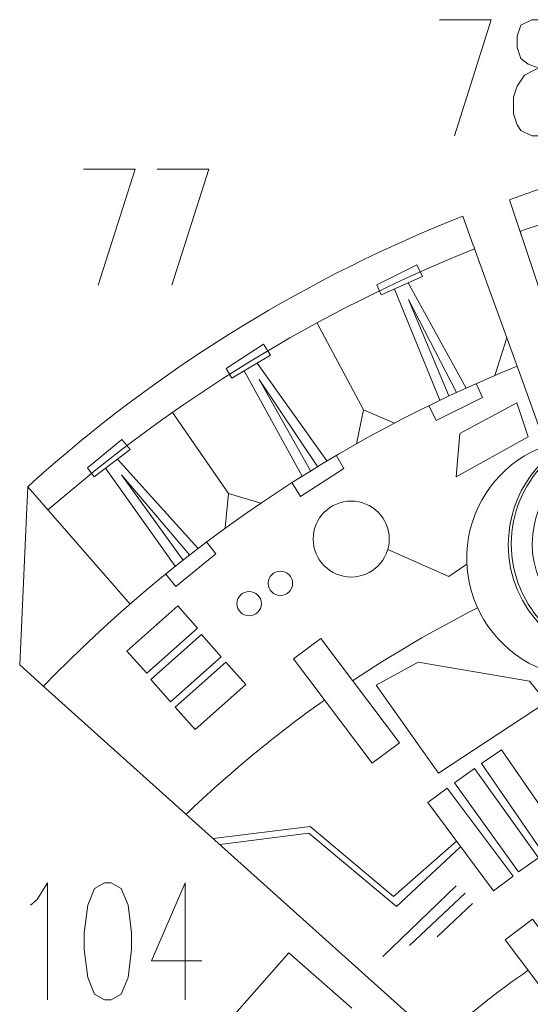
# Model space of a CAD drawing. Header units: inches. Extents: x -7.1 to 7.1, y -5.5 to 5.4.
# Tile 7 of 13: x -4 to -2, y 1.6 to 5.3. Entities that reach past the tile are written whole.
import ezdxf

# ---------------------------------------------------------------- set-up
doc = ezdxf.new("R2010")
doc.units = ezdxf.units.IN
doc.header["$MEASUREMENT"] = 0
doc.layers.add('Layer 1', color=7, linetype='Continuous')

msp = doc.modelspace()

# ---------------------------------------------------------------- linework, layer by layer
at = {"layer": 'Layer 1', "color": 1, "lineweight": 9}
msp.add_ellipse((-2.6959, 3.3557), major_axis=(0, 0.1458), ratio=1, dxfattribs=at)
at = {"layer": 'Layer 1', "color": 5, "lineweight": 9}
for centre in [(-2.9674, 3.1856), (-3.0872, 3.1075)]:
    msp.add_ellipse(centre, major_axis=(0, 0.0469), ratio=1, dxfattribs=at)
at = {"layer": 'Layer 1', "color": 1, "lineweight": 9}
for points, knots in [([(-2.3568, 5.3494), (-2.3568, 5.3494), (-2.1587, 5.3494), (-2.1587, 5.3494), (-2.1587, 5.3494), (-2.1587, 5.3494), (-2.3, 4.9034), (-2.3, 4.9034)], [0, 0, 0, 0, 0.333333, 0.333333, 0.333333, 0.333333, 1, 1, 1, 1]), ([(-2.0031, 5.3494), (-2.0031, 5.3494), (-2.0455, 5.3278), (-2.0455, 5.3278), (-2.0455, 5.3278), (-2.0455, 5.3278), (-2.0599, 5.2857), (-2.0599, 5.2857), (-2.0599, 5.2857), (-2.0599, 5.2857), (-2.0599, 5.243), (-2.0599, 5.243), (-2.0599, 5.243), (-2.0599, 5.243), (-2.0455, 5.2003), (-2.0455, 5.2003), (-2.0455, 5.2003), (-2.0455, 5.2003), (-2.0175, 5.1793), (-2.0175, 5.1793), (-2.0175, 5.1793), (-2.0175, 5.1793), (-1.9607, 5.1583), (-1.9607, 5.1583), (-1.9607, 5.1583), (-1.9607, 5.1583), (-1.9183, 5.1366), (-1.9183, 5.1366), (-1.9183, 5.1366), (-1.9183, 5.1366), (-1.8903, 5.0945), (-1.8903, 5.0945), (-1.8903, 5.0945), (-1.8903, 5.0945), (-1.8758, 5.0519), (-1.8758, 5.0519), (-1.8758, 5.0519), (-1.8758, 5.0519), (-1.8758, 4.9881), (-1.8758, 4.9881), (-1.8758, 4.9881), (-1.8758, 4.9881), (-1.8903, 4.9454), (-1.8903, 4.9454), (-1.8903, 4.9454), (-1.8903, 4.9454), (-1.9043, 4.9244), (-1.9043, 4.9244), (-1.9043, 4.9244), (-1.9043, 4.9244), (-1.9467, 4.9034), (-1.9467, 4.9034), (-1.9467, 4.9034), (-1.9467, 4.9034), (-2.0031, 4.9034), (-2.0031, 4.9034), (-2.0031, 4.9034), (-2.0031, 4.9034), (-2.0455, 4.9244), (-2.0455, 4.9244), (-2.0455, 4.9244), (-2.0455, 4.9244), (-2.0599, 4.9454), (-2.0599, 4.9454), (-2.0599, 4.9454), (-2.0599, 4.9454), (-2.0739, 4.9881), (-2.0739, 4.9881), (-2.0739, 4.9881), (-2.0739, 4.9881), (-2.0739, 5.0519), (-2.0739, 5.0519), (-2.0739, 5.0519), (-2.0739, 5.0519), (-2.0599, 5.0945), (-2.0599, 5.0945), (-2.0599, 5.0945), (-2.0599, 5.0945), (-2.0315, 5.1366), (-2.0315, 5.1366), (-2.0315, 5.1366), (-2.0315, 5.1366), (-1.9891, 5.1583), (-1.9891, 5.1583), (-1.9891, 5.1583), (-1.9891, 5.1583), (-1.9327, 5.1793), (-1.9327, 5.1793), (-1.9327, 5.1793), (-1.9327, 5.1793), (-1.9043, 5.2003), (-1.9043, 5.2003), (-1.9043, 5.2003), (-1.9043, 5.2003), (-1.8903, 5.243), (-1.8903, 5.243), (-1.8903, 5.243), (-1.8903, 5.243), (-1.8903, 5.2857), (-1.8903, 5.2857), (-1.8903, 5.2857), (-1.8903, 5.2857), (-1.9043, 5.3278), (-1.9043, 5.3278), (-1.9043, 5.3278), (-1.9043, 5.3278), (-1.9467, 5.3494), (-1.9467, 5.3494), (-1.9467, 5.3494), (-1.9467, 5.3494), (-2.0031, 5.3494), (-2.0031, 5.3494)], [0, 0, 0, 0, 0.034483, 0.034483, 0.034483, 0.034483, 0.068966, 0.068966, 0.068966, 0.068966, 0.103448, 0.103448, 0.103448, 0.103448, 0.137931, 0.137931, 0.137931, 0.137931, 0.172414, 0.172414, 0.172414, 0.172414, 0.206897, 0.206897, 0.206897, 0.206897, 0.241379, 0.241379, 0.241379, 0.241379, 0.275862, 0.275862, 0.275862, 0.275862, 0.310345, 0.310345, 0.310345, 0.310345, 0.344828, 0.344828, 0.344828, 0.344828, 0.37931, 0.37931, 0.37931, 0.37931, 0.413793, 0.413793, 0.413793, 0.413793, 0.448276, 0.448276, 0.448276, 0.448276, 0.482759, 0.482759, 0.482759, 0.482759, 0.517241, 0.517241, 0.517241, 0.517241, 0.551724, 0.551724, 0.551724, 0.551724, 0.586207, 0.586207, 0.586207, 0.586207, 0.62069, 0.62069, 0.62069, 0.62069, 0.655172, 0.655172, 0.655172, 0.655172, 0.689655, 0.689655, 0.689655, 0.689655, 0.724138, 0.724138, 0.724138, 0.724138, 0.758621, 0.758621, 0.758621, 0.758621, 0.793103, 0.793103, 0.793103, 0.793103, 0.827586, 0.827586, 0.827586, 0.827586, 0.862069, 0.862069, 0.862069, 0.862069, 0.896552, 0.896552, 0.896552, 0.896552, 0.931034, 0.931034, 0.931034, 0.931034, 1, 1, 1, 1]), ([(-3.723, 4.776), (-3.723, 4.776), (-3.5249, 4.776), (-3.5249, 4.776), (-3.5249, 4.776), (-3.5249, 4.776), (-3.6661, 4.33), (-3.6661, 4.33)], [0, 0, 0, 0, 0.333333, 0.333333, 0.333333, 0.333333, 1, 1, 1, 1]), ([(-3.4401, 4.776), (-3.4401, 4.776), (-3.242, 4.776), (-3.242, 4.776), (-3.242, 4.776), (-3.242, 4.776), (-3.3837, 4.33), (-3.3837, 4.33)], [0, 0, 0, 0, 0.333333, 0.333333, 0.333333, 0.333333, 1, 1, 1, 1]), ([(-2.5807, 4.2928), (-2.5807, 4.2928), (-2.5977, 4.3312), (-2.5977, 4.3312), (-2.5977, 4.3312), (-2.5977, 4.3312), (-2.4446, 4.408), (-2.4446, 4.408), (-2.4446, 4.408), (-2.4446, 4.408), (-2.4227, 4.363), (-2.4227, 4.363), (-2.4227, 4.363), (-2.4227, 4.363), (-2.5807, 4.2928), (-2.5807, 4.2928)], [0, 0, 0, 0, 0.2, 0.2, 0.2, 0.2, 0.4, 0.4, 0.4, 0.4, 0.6, 0.6, 0.6, 0.6, 1, 1, 1, 1]), ([(-3.1539, 3.9736), (-3.1539, 3.9736), (-3.1752, 4.0098), (-3.1752, 4.0098), (-3.1752, 4.0098), (-3.1752, 4.0098), (-3.0319, 4.1036), (-3.0319, 4.1036), (-3.0319, 4.1036), (-3.0319, 4.1036), (-3.005, 4.0614), (-3.005, 4.0614), (-3.005, 4.0614), (-3.005, 4.0614), (-3.1539, 3.9736), (-3.1539, 3.9736)], [0, 0, 0, 0, 0.2, 0.2, 0.2, 0.2, 0.4, 0.4, 0.4, 0.4, 0.6, 0.6, 0.6, 0.6, 1, 1, 1, 1]), ([(-2.2167, 3.9523), (-2.2167, 3.9523), (-2.1929, 3.8984), (-2.1929, 3.8984), (-2.1929, 3.8984), (-2.1929, 3.8984), (-2.3703, 3.811), (-2.3703, 3.811), (-2.3703, 3.811), (-2.3703, 3.811), (-2.3981, 3.8679), (-2.3981, 3.8679)], [0, 0, 0, 0, 0.25, 0.25, 0.25, 0.25, 0.5, 0.5, 0.5, 0.5, 1, 1, 1, 1]), ([(-1.5124, 2.9164), (-1.7445, 2.8447), (-1.9907, 2.9748), (-2.0624, 3.2068), (-2.0624, 3.2068), (-2.1341, 3.4389), (-2.0041, 3.6852), (-1.772, 3.7569), (-1.772, 3.7569), (-1.5399, 3.8286), (-1.2937, 3.6986), (-1.222, 3.4665), (-1.222, 3.4665), (-1.1503, 3.2344), (-1.2803, 2.9881), (-1.5124, 2.9164)], [0, 0, 0, 0, 0.2, 0.2, 0.2, 0.2, 0.4, 0.4, 0.4, 0.4, 0.6, 0.6, 0.6, 0.6, 1, 1, 1, 1]), ([(-3.6821, 3.5948), (-3.6821, 3.5948), (-3.7074, 3.6284), (-3.7074, 3.6284), (-3.7074, 3.6284), (-3.7074, 3.6284), (-3.5756, 3.7378), (-3.5756, 3.7378), (-3.5756, 3.7378), (-3.5756, 3.7378), (-3.5441, 3.6989), (-3.5441, 3.6989), (-3.5441, 3.6989), (-3.5441, 3.6989), (-3.6821, 3.5948), (-3.6821, 3.5948)], [0, 0, 0, 0, 0.2, 0.2, 0.2, 0.2, 0.4, 0.4, 0.4, 0.4, 0.6, 0.6, 0.6, 0.6, 1, 1, 1, 1]), ([(-1.5361, 2.9933), (-1.7258, 2.9347), (-1.927, 3.041), (-1.9856, 3.2306), (-1.9856, 3.2306), (-2.0441, 3.4202), (-1.9379, 3.6215), (-1.7483, 3.68), (-1.7483, 3.68), (-1.5586, 3.7386), (-1.3574, 3.6324), (-1.2988, 3.4428), (-1.2988, 3.4428), (-1.2402, 3.2531), (-1.3465, 3.0519), (-1.5361, 2.9933)], [0, 0, 0, 0, 0.2, 0.2, 0.2, 0.2, 0.4, 0.4, 0.4, 0.4, 0.6, 0.6, 0.6, 0.6, 1, 1, 1, 1]), ([(-2.7533, 3.677), (-2.7533, 3.677), (-2.7236, 3.6261), (-2.7236, 3.6261), (-2.7236, 3.6261), (-2.7236, 3.6261), (-2.8898, 3.5191), (-2.8898, 3.5191), (-2.8898, 3.5191), (-2.8898, 3.5191), (-2.9239, 3.5724), (-2.9239, 3.5724)], [0, 0, 0, 0, 0.25, 0.25, 0.25, 0.25, 0.5, 0.5, 0.5, 0.5, 1, 1, 1, 1]), ([(-3.2505, 3.3454), (-3.2505, 3.3454), (-3.2152, 3.2983), (-3.2152, 3.2983), (-3.2152, 3.2983), (-3.2152, 3.2983), (-3.3682, 3.1731), (-3.3682, 3.1731), (-3.3682, 3.1731), (-3.3682, 3.1731), (-3.4082, 3.2222), (-3.4082, 3.2222)], [0, 0, 0, 0, 0.25, 0.25, 0.25, 0.25, 0.5, 0.5, 0.5, 0.5, 1, 1, 1, 1]), ([(-3.3612, 3.0988), (-3.3612, 3.0988), (-3.5559, 2.9258), (-3.5559, 2.9258), (-3.5559, 2.9258), (-3.5559, 2.9258), (-3.4798, 2.8402), (-3.4798, 2.8402), (-3.4798, 2.8402), (-3.4798, 2.8402), (-3.2851, 3.0132), (-3.2851, 3.0132), (-3.2851, 3.0132), (-3.2851, 3.0132), (-3.3612, 3.0988), (-3.3612, 3.0988)], [0, 0, 0, 0, 0.2, 0.2, 0.2, 0.2, 0.4, 0.4, 0.4, 0.4, 0.6, 0.6, 0.6, 0.6, 1, 1, 1, 1]), ([(-3.2701, 2.9895), (-3.2701, 2.9895), (-3.4647, 2.8164), (-3.4647, 2.8164), (-3.4647, 2.8164), (-3.4647, 2.8164), (-3.3886, 2.7308), (-3.3886, 2.7308), (-3.3886, 2.7308), (-3.3886, 2.7308), (-3.194, 2.9038), (-3.194, 2.9038), (-3.194, 2.9038), (-3.194, 2.9038), (-3.2701, 2.9895), (-3.2701, 2.9895)], [0, 0, 0, 0, 0.2, 0.2, 0.2, 0.2, 0.4, 0.4, 0.4, 0.4, 0.6, 0.6, 0.6, 0.6, 1, 1, 1, 1]), ([(-3.1764, 2.8827), (-3.1764, 2.8827), (-3.371, 2.7097), (-3.371, 2.7097), (-3.371, 2.7097), (-3.371, 2.7097), (-3.2949, 2.624), (-3.2949, 2.624), (-3.2949, 2.624), (-3.2949, 2.624), (-3.1002, 2.797), (-3.1002, 2.797), (-3.1002, 2.797), (-3.1002, 2.797), (-3.1764, 2.8827), (-3.1764, 2.8827)], [0, 0, 0, 0, 0.2, 0.2, 0.2, 0.2, 0.4, 0.4, 0.4, 0.4, 0.6, 0.6, 0.6, 0.6, 1, 1, 1, 1]), ([(-2.4387, 2.8835), (-2.4387, 2.8835), (-2.6001, 2.795), (-2.6001, 2.795), (-2.6001, 2.795), (-2.6001, 2.795), (-2.3606, 2.4565), (-2.3606, 2.4565), (-2.3606, 2.4565), (-2.3606, 2.4565), (-1.9465, 2.7299), (-1.9465, 2.7299), (-1.9465, 2.7299), (-1.9465, 2.7299), (-2.0116, 2.8106), (-2.0116, 2.8106), (-2.0116, 2.8106), (-2.0116, 2.8106), (-2.4387, 2.8835), (-2.4387, 2.8835)], [0, 0, 0, 0, 0.166667, 0.166667, 0.166667, 0.166667, 0.333333, 0.333333, 0.333333, 0.333333, 0.5, 0.5, 0.5, 0.5, 0.666667, 0.666667, 0.666667, 0.666667, 1, 1, 1, 1]), ([(-2.1193, 2.5469), (-2.1193, 2.5469), (-2.1965, 2.4937), (-2.1965, 2.4937), (-2.1965, 2.4937), (-2.1965, 2.4937), (-1.9574, 2.1461), (-1.9574, 2.1461), (-1.9574, 2.1461), (-1.9574, 2.1461), (-1.8802, 2.1992), (-1.8802, 2.1992), (-1.8802, 2.1992), (-1.8802, 2.1992), (-2.1193, 2.5469), (-2.1193, 2.5469)], [0, 0, 0, 0, 0.2, 0.2, 0.2, 0.2, 0.4, 0.4, 0.4, 0.4, 0.6, 0.6, 0.6, 0.6, 1, 1, 1, 1]), ([(-2.2234, 2.4749), (-2.2234, 2.4749), (-2.2996, 2.4203), (-2.2996, 2.4203), (-2.2996, 2.4203), (-2.2996, 2.4203), (-2.0539, 2.0774), (-2.0539, 2.0774), (-2.0539, 2.0774), (-2.0539, 2.0774), (-1.9777, 2.132), (-1.9777, 2.132), (-1.9777, 2.132), (-1.9777, 2.132), (-2.2234, 2.4749), (-2.2234, 2.4749)], [0, 0, 0, 0, 0.2, 0.2, 0.2, 0.2, 0.4, 0.4, 0.4, 0.4, 0.6, 0.6, 0.6, 0.6, 1, 1, 1, 1]), ([(-2.3273, 2.3998), (-2.3273, 2.3998), (-2.4025, 2.3438), (-2.4025, 2.3438), (-2.4025, 2.3438), (-2.4025, 2.3438), (-2.1505, 2.0054), (-2.1505, 2.0054), (-2.1505, 2.0054), (-2.1505, 2.0054), (-2.0753, 2.0614), (-2.0753, 2.0614), (-2.0753, 2.0614), (-2.0753, 2.0614), (-2.3273, 2.3998), (-2.3273, 2.3998)], [0, 0, 0, 0, 0.2, 0.2, 0.2, 0.2, 0.4, 0.4, 0.4, 0.4, 0.6, 0.6, 0.6, 0.6, 1, 1, 1, 1]), ([(-3.9256, 1.95), (-3.9256, 1.95), (-3.8997, 1.9718), (-3.8997, 1.9718), (-3.8997, 1.9718), (-3.8997, 1.9718), (-3.861, 2.0359), (-3.861, 2.0359), (-3.861, 2.0359), (-3.861, 2.0359), (-3.861, 1.5871), (-3.861, 1.5871)], [0, 0, 0, 0, 0.25, 0.25, 0.25, 0.25, 0.5, 0.5, 0.5, 0.5, 1, 1, 1, 1]), ([(-3.6422, 2.0359), (-3.6422, 2.0359), (-3.6808, 2.0141), (-3.6808, 2.0141), (-3.6808, 2.0141), (-3.6808, 2.0141), (-3.7064, 1.95), (-3.7064, 1.95), (-3.7064, 1.95), (-3.7064, 1.95), (-3.7195, 1.8436), (-3.7195, 1.8436), (-3.7195, 1.8436), (-3.7195, 1.8436), (-3.7195, 1.7795), (-3.7195, 1.7795), (-3.7195, 1.7795), (-3.7195, 1.7795), (-3.7064, 1.6724), (-3.7064, 1.6724), (-3.7064, 1.6724), (-3.7064, 1.6724), (-3.6808, 1.6083), (-3.6808, 1.6083), (-3.6808, 1.6083), (-3.6808, 1.6083), (-3.6422, 1.5871), (-3.6422, 1.5871), (-3.6422, 1.5871), (-3.6422, 1.5871), (-3.6163, 1.5871), (-3.6163, 1.5871), (-3.6163, 1.5871), (-3.6163, 1.5871), (-3.5776, 1.6083), (-3.5776, 1.6083), (-3.5776, 1.6083), (-3.5776, 1.6083), (-3.5517, 1.6724), (-3.5517, 1.6724), (-3.5517, 1.6724), (-3.5517, 1.6724), (-3.539, 1.7795), (-3.539, 1.7795), (-3.539, 1.7795), (-3.539, 1.7795), (-3.539, 1.8436), (-3.539, 1.8436), (-3.539, 1.8436), (-3.539, 1.8436), (-3.5517, 1.95), (-3.5517, 1.95), (-3.5517, 1.95), (-3.5517, 1.95), (-3.5776, 2.0141), (-3.5776, 2.0141), (-3.5776, 2.0141), (-3.5776, 2.0141), (-3.6163, 2.0359), (-3.6163, 2.0359), (-3.6163, 2.0359), (-3.6163, 2.0359), (-3.6422, 2.0359), (-3.6422, 2.0359)], [0, 0, 0, 0, 0.058824, 0.058824, 0.058824, 0.058824, 0.117647, 0.117647, 0.117647, 0.117647, 0.176471, 0.176471, 0.176471, 0.176471, 0.235294, 0.235294, 0.235294, 0.235294, 0.294118, 0.294118, 0.294118, 0.294118, 0.352941, 0.352941, 0.352941, 0.352941, 0.411765, 0.411765, 0.411765, 0.411765, 0.470588, 0.470588, 0.470588, 0.470588, 0.529412, 0.529412, 0.529412, 0.529412, 0.588235, 0.588235, 0.588235, 0.588235, 0.647059, 0.647059, 0.647059, 0.647059, 0.705882, 0.705882, 0.705882, 0.705882, 0.764706, 0.764706, 0.764706, 0.764706, 0.823529, 0.823529, 0.823529, 0.823529, 0.882353, 0.882353, 0.882353, 0.882353, 1, 1, 1, 1]), ([(-3.3329, 2.0359), (-3.3329, 2.0359), (-3.4616, 1.7365), (-3.4616, 1.7365), (-3.4616, 1.7365), (-3.4616, 1.7365), (-3.2683, 1.7365), (-3.2683, 1.7365)], [0, 0, 0, 0, 0.333333, 0.333333, 0.333333, 0.333333, 1, 1, 1, 1])]:
    msp.add_open_spline(points, degree=3, knots=knots, dxfattribs=at)
at = {"layer": 'Layer 1', "lineweight": 9}
for points, knots in [([(-0.2062, 4.4115), (-0.2062, 4.4115), (-0.2068, 4.9981), (-0.2068, 4.9981), (-0.2068, 4.9981), (-0.8139, 4.9961), (-1.4159, 4.8932), (-1.9888, 4.6938), (-1.9888, 4.6938), (-2.022, 4.6822), (-2.0555, 4.6702), (-2.0885, 4.658), (-2.0885, 4.658), (-2.0885, 4.658), (-1.8989, 4.0927), (-1.8989, 4.0927)], [0, 0, 0, 0, 0.2, 0.2, 0.2, 0.2, 0.4, 0.4, 0.4, 0.4, 0.6, 0.6, 0.6, 0.6, 1, 1, 1, 1]), ([(-2.2262, 4.4804), (-2.2262, 4.4804), (-2.2677, 4.5953), (-2.2677, 4.5953), (-2.2677, 4.5953), (-2.8562, 4.3628), (-3.3996, 4.0302), (-3.8741, 3.6123), (-3.8741, 3.6123), (-3.8953, 3.5936), (-3.9156, 3.5755), (-3.9366, 3.5564), (-3.9366, 3.5564), (-3.9366, 3.5564), (-3.9392, 3.4981), (-3.9392, 3.4981)], [0, 0, 0, 0, 0.2, 0.2, 0.2, 0.2, 0.4, 0.4, 0.4, 0.4, 0.6, 0.6, 0.6, 0.6, 1, 1, 1, 1]), ([(-1.8918, 4.0717), (-1.8918, 4.0717), (-1.7873, 3.76), (-1.7873, 3.76), (-1.7873, 3.76), (-1.9652, 3.7004), (-2.0934, 3.5323), (-2.0934, 3.3343), (-2.0934, 3.3343), (-2.0934, 3.0864), (-1.8924, 2.8854), (-1.6445, 2.8854), (-1.6445, 2.8854), (-1.5946, 2.8854), (-1.5466, 2.8935), (-1.5017, 2.9086), (-1.5017, 2.9086), (-1.5017, 2.9086), (-1.5007, 2.9055), (-1.5007, 2.9055), (-1.5007, 2.9055), (-1.5007, 2.9055), (-1.4268, 2.6852), (-1.4268, 2.6852)], [0, 0, 0, 0, 0.142857, 0.142857, 0.142857, 0.142857, 0.285714, 0.285714, 0.285714, 0.285714, 0.428571, 0.428571, 0.428571, 0.428571, 0.571429, 0.571429, 0.571429, 0.571429, 0.714286, 0.714286, 0.714286, 0.714286, 1, 1, 1, 1]), ([(-1.1464, 1.4898), (-1.1464, 1.4898), (-1.1818, 1.5881), (-1.1818, 1.5881), (-1.1818, 1.5881), (-1.3361, 1.5324), (-1.5084, 1.5632), (-1.6338, 1.6689), (-1.6338, 1.6689), (-1.7591, 1.7747), (-1.8186, 1.9393), (-1.7897, 2.1008), (-1.7897, 2.1008), (-1.7608, 2.2622), (-1.648, 2.396), (-1.4937, 2.4517), (-1.4937, 2.4517), (-1.4937, 2.4517), (-1.6376, 2.8503), (-1.6376, 2.8503), (-1.6376, 2.8503), (-1.7919, 2.7945), (-1.9641, 2.8254), (-2.0895, 2.9311), (-2.0895, 2.9311), (-2.2149, 3.0369), (-2.2743, 3.2015), (-2.2454, 3.363), (-2.2454, 3.363), (-2.2166, 3.5244), (-2.1037, 3.6582), (-1.9494, 3.7139), (-1.9494, 3.7139), (-1.9494, 3.7139), (-2.0558, 4.0085), (-2.0558, 4.0085)], [0, 0, 0, 0, 0.1, 0.1, 0.1, 0.1, 0.2, 0.2, 0.2, 0.2, 0.3, 0.3, 0.3, 0.3, 0.4, 0.4, 0.4, 0.4, 0.5, 0.5, 0.5, 0.5, 0.6, 0.6, 0.6, 0.6, 0.7, 0.7, 0.7, 0.7, 0.8, 0.8, 0.8, 0.8, 1, 1, 1, 1]), ([(-3.9402, 3.476), (-3.9402, 3.476), (-3.9672, 2.8722), (-3.9672, 2.8722), (-3.9672, 2.8722), (-3.9672, 2.8722), (-3.8842, 2.7977), (-3.8842, 2.7977)], [0, 0, 0, 0, 0.333333, 0.333333, 0.333333, 0.333333, 1, 1, 1, 1]), ([(-2.5107, 2.5733), (-2.5107, 2.5733), (-2.6152, 2.4946), (-2.6152, 2.4946), (-2.6152, 2.4946), (-2.6152, 2.4946), (-2.9171, 2.8952), (-2.9171, 2.8952), (-2.9171, 2.8952), (-2.9171, 2.8952), (-2.8126, 2.974), (-2.8126, 2.974), (-2.8126, 2.974), (-2.8126, 2.974), (-2.5107, 2.5733), (-2.5107, 2.5733)], [0, 0, 0, 0, 0.2, 0.2, 0.2, 0.2, 0.4, 0.4, 0.4, 0.4, 0.6, 0.6, 0.6, 0.6, 1, 1, 1, 1]), ([(-1.6989, 1.4956), (-1.6989, 1.4956), (-1.8034, 1.4169), (-1.8034, 1.4169), (-1.8034, 1.4169), (-1.8034, 1.4169), (-2.1052, 1.8176), (-2.1052, 1.8176), (-2.1052, 1.8176), (-2.1052, 1.8176), (-2.0007, 1.8963), (-2.0007, 1.8963), (-2.0007, 1.8963), (-2.0007, 1.8963), (-1.6989, 1.4956), (-1.6989, 1.4956)], [0, 0, 0, 0, 0.2, 0.2, 0.2, 0.2, 0.4, 0.4, 0.4, 0.4, 0.6, 0.6, 0.6, 0.6, 1, 1, 1, 1]), ([(-2.6935, 1.5544), (-2.6935, 1.5544), (-2.9344, 1.7669), (-2.9344, 1.7669), (-2.9344, 1.7669), (-2.9344, 1.7669), (-3.3405, 1.3064), (-3.3405, 1.3064), (-3.3405, 1.3064), (-3.3405, 1.3064), (-3.0997, 1.094), (-3.0997, 1.094)], [0, 0, 0, 0, 0.25, 0.25, 0.25, 0.25, 0.5, 0.5, 0.5, 0.5, 1, 1, 1, 1])]:
    msp.add_open_spline(points, degree=3, knots=knots, dxfattribs=at)
at = {"layer": 'Layer 1', "color": 5, "lineweight": 9}
for points in [[(-2.0478, 4.5368), (-1.9871, 4.5588), (-1.9258, 4.5799), (-1.8641, 4.6)], [(-3.8589, 3.4673), (-3.3773, 3.8873), (-2.8251, 4.2282), (-2.2224, 4.47)], [(-2.8267, 4.1843), (-2.8267, 4.1843), (-2.6491, 3.8519), (-2.6491, 3.8519)], [(-2.0992, 4.1285), (-2.0992, 4.1285), (-2.1456, 3.9832), (-2.1456, 3.9832)], [(-3.3809, 3.8412), (-3.3809, 3.8412), (-3.1668, 3.5311), (-3.1668, 3.5311)], [(-3.9366, 3.5564), (-3.9366, 3.5564), (-3.5439, 3.1062), (-3.5439, 3.1062)], [(-2.6903, 2.8116), (-2.5368, 2.914), (-2.3768, 3.0076), (-2.2112, 3.0915)], [(-3.3292, 2.2991), (-3.1634, 2.4578), (-2.9859, 2.6044), (-2.7982, 2.7374)], [(-2.5741, 1.7533), (-2.5741, 1.7533), (-2.2928, 2.0241), (-2.2928, 2.0241)], [(-2.259, 1.9955), (-2.259, 1.9955), (-2.4725, 1.795), (-2.4725, 1.795)], [(-2.2303, 1.9564), (-2.2303, 1.9564), (-2.3658, 1.8288), (-2.3658, 1.8288)], [(-2.36, 1.4284), (-2.2517, 1.5262), (-2.1371, 1.617), (-2.0168, 1.7002)]]:
    msp.add_open_spline(points, degree=3, dxfattribs=at)
at = {"layer": 'Layer 1', "color": 1, "lineweight": 9}
for points in [[(-2.0443, 4.5263), (-2.0443, 4.5263), (-2.0513, 4.5472), (-2.0513, 4.5472)], [(-2.2189, 4.4595), (-2.2189, 4.4595), (-2.226, 4.4805), (-2.226, 4.4805)], [(-2.3556, 3.8884), (-2.3556, 3.8884), (-2.5301, 4.3153), (-2.5301, 4.3153)], [(-2.4776, 4.3386), (-2.4776, 4.3386), (-2.2548, 3.9353), (-2.2548, 3.9353)], [(-3.876, 2.7903), (-3.3675, 3.3178), (-2.7499, 3.7394), (-2.0596, 4.0189)], [(-3.0567, 4.0309), (-3.0567, 4.0309), (-2.7893, 3.6557), (-2.7893, 3.6557)], [(-2.056, 4.0084), (-2.056, 4.0084), (-2.0631, 4.0294), (-2.0631, 4.0294)], [(-2.8841, 3.5976), (-2.8841, 3.5976), (-3.1062, 4.0018), (-3.1062, 4.0018)], [(-3.5921, 3.6628), (-3.5921, 3.6628), (-3.2838, 3.3202), (-3.2838, 3.3202)], [(-3.3714, 3.2518), (-3.3714, 3.2518), (-3.6379, 3.6282), (-3.6379, 3.6282)], [(-3.9402, 3.476), (-3.9402, 3.476), (-3.9392, 3.4981), (-3.9392, 3.4981)], [(-3.8677, 2.7829), (-3.8677, 2.7829), (-3.8842, 2.7977), (-3.8842, 2.7977)], [(-3.3329, 2.0359), (-3.3329, 2.0359), (-3.3329, 1.5871), (-3.3329, 1.5871)]]:
    msp.add_open_spline(points, degree=3, dxfattribs=at)
at = {"layer": 'Layer 1', "lineweight": 9}
for points in [[(-2.0633, 4.0293), (-2.0633, 4.0293), (-2.2187, 4.4596), (-2.2187, 4.4596)], [(-3.8677, 2.7829), (-3.8677, 2.7829), (-2.3682, 1.4358), (-2.3682, 1.4358)]]:
    msp.add_open_spline(points, degree=3, dxfattribs=at)
at = {"layer": 'Layer 1', "color": 5, "lineweight": 9}
for points, knots in [([(-2.3208, 3.9049), (-2.3208, 3.9049), (-2.4765, 4.2756), (-2.4765, 4.2756), (-2.4765, 4.2756), (-2.4765, 4.2756), (-2.2923, 3.9182), (-2.2923, 3.9182)], [0, 0, 0, 0, 0.333333, 0.333333, 0.333333, 0.333333, 1, 1, 1, 1]), ([(-2.8514, 3.618), (-2.8514, 3.618), (-3.0484, 3.9684), (-3.0484, 3.9684), (-3.0484, 3.9684), (-3.0484, 3.9684), (-2.8245, 3.6344), (-2.8245, 3.6344)], [0, 0, 0, 0, 0.333333, 0.333333, 0.333333, 0.333333, 1, 1, 1, 1]), ([(-2.2798, 3.7611), (-2.2798, 3.7611), (-2.0611, 3.8783), (-2.0611, 3.8783), (-2.0611, 3.8783), (-2.0611, 3.8783), (-2.0168, 3.7481), (-2.0168, 3.7481), (-2.0168, 3.7481), (-2.0168, 3.7481), (-2.2928, 3.5945), (-2.2928, 3.5945), (-2.2928, 3.5945), (-2.2928, 3.5945), (-2.2798, 3.7611), (-2.2798, 3.7611)], [0, 0, 0, 0, 0.2, 0.2, 0.2, 0.2, 0.4, 0.4, 0.4, 0.4, 0.6, 0.6, 0.6, 0.6, 1, 1, 1, 1]), ([(-2.6761, 3.7214), (-2.6761, 3.7214), (-2.6491, 3.8519), (-2.6491, 3.8519), (-2.6491, 3.8519), (-2.6491, 3.8519), (-2.5301, 3.8008), (-2.5301, 3.8008)], [0, 0, 0, 0, 0.333333, 0.333333, 0.333333, 0.333333, 1, 1, 1, 1]), ([(-3.3412, 3.2757), (-3.3412, 3.2757), (-3.5767, 3.6016), (-3.5767, 3.6016), (-3.5767, 3.6016), (-3.5767, 3.6016), (-3.3165, 3.2951), (-3.3165, 3.2951)], [0, 0, 0, 0, 0.333333, 0.333333, 0.333333, 0.333333, 1, 1, 1, 1]), ([(-3.1789, 3.3984), (-3.1789, 3.3984), (-3.1668, 3.5311), (-3.1668, 3.5311), (-3.1668, 3.5311), (-3.1668, 3.5311), (-3.0428, 3.4937), (-3.0428, 3.4937)], [0, 0, 0, 0, 0.333333, 0.333333, 0.333333, 0.333333, 1, 1, 1, 1]), ([(-2.5558, 3.3151), (-2.5558, 3.3151), (-2.3215, 3.2116), (-2.3215, 3.2116), (-2.3215, 3.2116), (-2.3215, 3.2116), (-2.2521, 3.2591), (-2.2521, 3.2591)], [0, 0, 0, 0, 0.333333, 0.333333, 0.333333, 0.333333, 1, 1, 1, 1]), ([(-2.2919, 2.1953), (-2.2919, 2.1953), (-2.5332, 1.9839), (-2.5332, 1.9839), (-2.5332, 1.9839), (-2.5332, 1.9839), (-2.8535, 2.2521), (-2.8535, 2.2521), (-2.8535, 2.2521), (-2.8535, 2.2521), (-3.2253, 2.2058), (-3.2253, 2.2058)], [0, 0, 0, 0, 0.25, 0.25, 0.25, 0.25, 0.5, 0.5, 0.5, 0.5, 1, 1, 1, 1]), ([(-3.1996, 2.1826), (-3.1996, 2.1826), (-2.8587, 2.226), (-2.8587, 2.226), (-2.8587, 2.226), (-2.8587, 2.226), (-2.5227, 1.9448), (-2.5227, 1.9448), (-2.5227, 1.9448), (-2.5227, 1.9448), (-2.2765, 2.1746), (-2.2765, 2.1746)], [0, 0, 0, 0, 0.25, 0.25, 0.25, 0.25, 0.5, 0.5, 0.5, 0.5, 1, 1, 1, 1])]:
    msp.add_open_spline(points, degree=3, knots=knots, dxfattribs=at)

doc.saveas('drawing.dxf')
